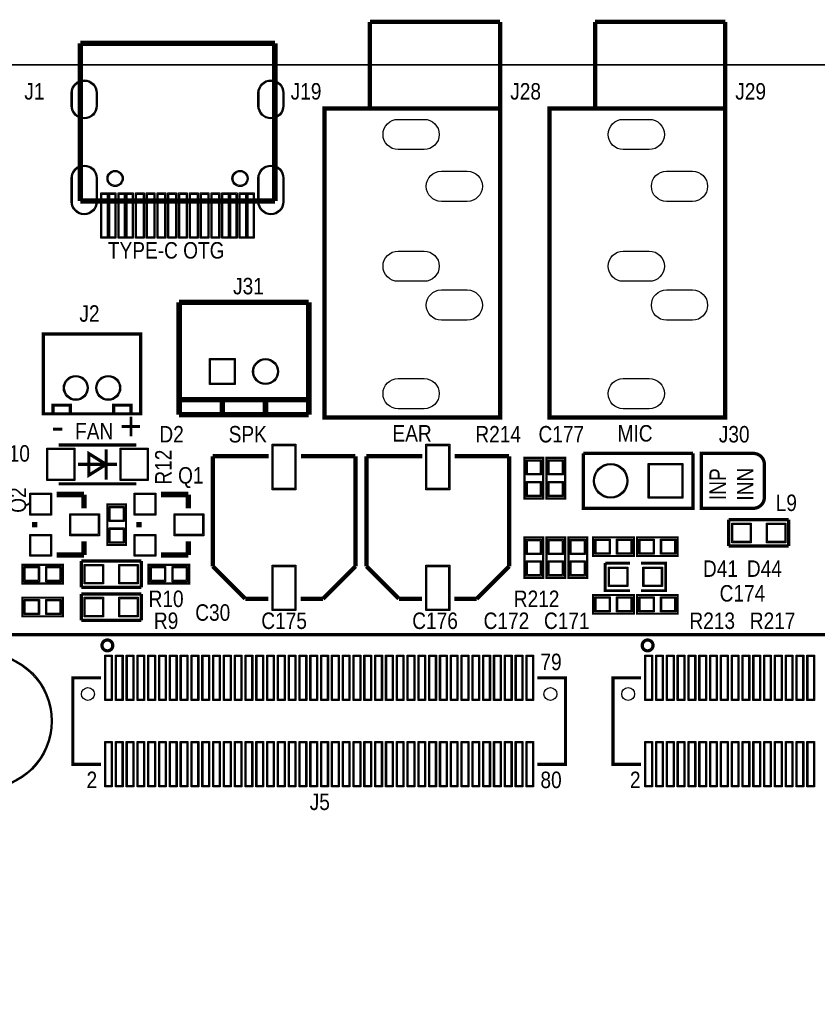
# Model space of a CAD drawing. Extents: x -17 to 137, y -14 to 84.
# Tile 3 of 12: x 20 to 57, y 39 to 84. Entities that reach past the tile are written whole.
import ezdxf
from ezdxf.enums import TextEntityAlignment as Align

# ---------------------------------------------------------------- set-up
doc = ezdxf.new("R2010")
doc.units = 0
for name, color, linetype in [('BG_DIMENSION', 132, 'CONTINUOUS'), ('BG_OUTLINE', 3, 'CONTINUOUS'), ('BG_SILKSCREEN_TOP', 40, 'CONTINUOUS'), ('PG_SILKSCREEN_TOP', 254, 'CONTINUOUS'), ('PIN_SOLDERMASK_TOP', 12, 'CONTINUOUS'), ('PIN_TOP', 92, 'CONTINUOUS'), ('RD_SILKSCREEN_TOP', 20, 'CONTINUOUS')]:
    doc.layers.add(name, color=color, linetype=linetype)

msp = doc.modelspace()

# ---------------------------------------------------------------- linework, layer by layer
at = {"layer": 'BG_DIMENSION'}
msp.add_lwpolyline([(65.999868, 81.999836), (-16.977995, 81.999836)], dxfattribs=at)
at = {"layer": 'BG_OUTLINE'}
msp.add_lwpolyline([(2.999994, 81.999836), (133.999732, 81.999836, -0.414214), (136.999726, 78.999842), (136.999726, 2.999994, -0.414214), (133.999732, 0), (2.999994, 0, -0.414214), (0, 2.999994), (0, 78.999842, -0.414214)], format="xyb", close=True, dxfattribs=at)
at = {"layer": 'BG_SILKSCREEN_TOP', "const_width": 0.1524}
msp.add_lwpolyline([(54.483, 63.5), (54.483, 61.976, -0.414214), (53.975, 61.468), (51.562, 61.468), (51.562, 64.008), (53.975, 64.008, -0.414214), (54.483, 63.5)], format="xyb", dxfattribs=at)
msp.add_lwpolyline([(75.379834, 55.618888), (17.37995, 55.618888)], dxfattribs=at)
at = {"layer": 'PG_SILKSCREEN_TOP'}
for points, const_width in [([(42.249344, 79.97571), (34.121344, 79.97571), (34.121344, 65.675688), (42.249344, 65.675688), (42.249344, 80.05191), (42.249344, 83.98891)], 0.2), ([(36.229544, 83.98891), (36.229544, 80.05191)], 0.2), ([(42.249344, 83.98891), (36.229544, 83.98891)], 0.2), ([(52.668932, 79.97571), (44.540932, 79.97571), (44.540932, 65.675688), (52.668932, 65.675688), (52.668932, 80.05191), (52.668932, 83.98891)], 0.2), ([(46.649132, 83.98891), (46.649132, 80.05191)], 0.2), ([(52.668932, 83.98891), (46.649132, 83.98891)], 0.2), ([(22.827742, 75.696572), (22.827742, 82.988861)], 0.248895), ([(22.827742, 82.988861), (31.829553, 82.988861)], 0.248895), ([(31.829553, 82.988861), (31.829553, 75.696572)], 0.248895), ([(31.829553, 75.696572), (22.827742, 75.696572)], 0.248895), ([(27.399996, 70.999858), (27.399996, 65.79997)], 0.254), ([(33.399984, 70.999858), (27.399996, 70.999858)], 0.254), ([(33.399984, 65.79997), (33.399984, 70.999858)], 0.254), ([(25.617907, 65.841016), (21.118093, 65.841016), (21.118093, 69.541009), (25.617907, 69.541009), (25.617907, 65.841016)], 0.150089), ([(27.399996, 66.499969), (33.399984, 66.499969)], 0.254), ([(29.399992, 66.499969), (29.399992, 65.79997)], 0.254), ([(31.399988, 66.499969), (31.399988, 65.79997)], 0.254), ([(21.567902, 65.841016), (21.567902, 66.240812), (22.368002, 66.240812), (22.368002, 65.841016)], 0.150089), ([(25.168098, 65.841016), (25.168098, 66.240812), (24.367998, 66.240812), (24.367998, 65.841016)], 0.150089), ([(27.399996, 65.79997), (33.399984, 65.79997)], 0.254), ([(21.822004, 64.399998), (25.421996, 64.399998)], 0.150012), ([(24.021898, 63.5), (23.222102, 64.000101), (23.222102, 62.999899), (24.021898, 63.5)], 0.150012), ([(24.021898, 64.199999), (24.021898, 62.800001)], 0.150012), ([(28.958007, 63.878993), (28.958007, 58.778902)], 0.199898), ([(31.5468, 63.878993), (28.958007, 63.878993)], 0.199898), ([(35.557993, 63.878993), (33.0454, 63.878993)], 0.199898), ([(35.557993, 58.778902), (35.557993, 63.878993)], 0.199898), ([(36.070007, 63.878993), (36.070007, 58.778902)], 0.199898), ([(38.6588, 63.878993), (36.070007, 63.878993)], 0.199898), ([(42.669993, 63.878993), (40.1574, 63.878993)], 0.199898), ([(42.669993, 58.778902), (42.669993, 63.878993)], 0.199898), ([(43.3832, 61.9252), (43.3832, 63.8048), (44.2468, 63.8048), (44.2468, 61.9252), (43.3832, 61.9252)], 0.1016), ([(44.3992, 61.9252), (44.3992, 63.8048), (45.2628, 63.8048), (45.2628, 61.9252), (44.3992, 61.9252)], 0.1016), ([(51.181, 64.008), (46.101, 64.008)], 0.150089), ([(51.181, 64.008), (51.181, 61.468), (46.101, 61.468), (46.101, 64.008)], 0.150012), ([(22.722002, 63.5), (24.521998, 63.5)], 0.150012), ([(25.421996, 62.600002), (21.822004, 62.600002)], 0.150012), ([(22.9997, 62.103), (21.7297, 62.103)], 0.254), ([(22.9997, 61.468), (22.9997, 62.103)], 0.254), ([(27.8257, 62.103), (26.5557, 62.103)], 0.254), ([(27.8257, 61.468), (27.8257, 62.103)], 0.254), ([(24.0792, 59.7662), (24.0792, 61.6458), (24.9428, 61.6458), (24.9428, 59.7662), (24.0792, 59.7662)], 0.1016), ([(20.7137, 60.833), (20.7137, 60.579)], 0.254), ([(25.5397, 60.833), (25.5397, 60.579)], 0.254), ([(52.832, 59.7154), (52.832, 60.9346)], 0.1524), ([(52.832, 60.9346), (55.6133, 60.9346)], 0.1524), ([(55.6133, 60.9346), (55.6133, 59.7154)], 0.1524), ([(22.9997, 59.944), (22.9997, 59.309)], 0.254), ([(27.8257, 59.944), (27.8257, 59.309)], 0.254), ([(44.2468, 60.1218), (44.2468, 58.2422), (43.3832, 58.2422), (43.3832, 60.1218), (44.2468, 60.1218)], 0.1016), ([(45.2628, 60.1218), (45.2628, 58.2422), (44.3992, 58.2422), (44.3992, 60.1218), (45.2628, 60.1218)], 0.1016), ([(45.4152, 58.2422), (45.4152, 60.1218), (46.2788, 60.1218), (46.2788, 58.2422), (45.4152, 58.2422)], 0.1016), ([(46.5582, 60.1218), (48.4378, 60.1218), (48.4378, 59.2582), (46.5582, 59.2582), (46.5582, 60.1218)], 0.1016), ([(50.4698, 59.2582), (48.5902, 59.2582), (48.5902, 60.1218), (50.4698, 60.1218), (50.4698, 59.2582)], 0.1016), ([(55.6133, 59.7154), (52.832, 59.7154)], 0.1524), ([(22.9997, 59.309), (21.7297, 59.309)], 0.254), ([(27.8257, 59.309), (26.5557, 59.309)], 0.254), ([(22.0218, 57.9882), (20.1422, 57.9882), (20.1422, 58.8518), (22.0218, 58.8518), (22.0218, 57.9882)], 0.1016), ([(22.8727, 59.0296), (25.654, 59.0296)], 0.1524), ([(22.8727, 57.8104), (22.8727, 59.0296)], 0.1524), ([(25.654, 59.0296), (25.654, 57.8104)], 0.1524), ([(25.9842, 58.8518), (27.8638, 58.8518), (27.8638, 57.9882), (25.9842, 57.9882), (25.9842, 58.8518)], 0.1016), ([(28.958007, 58.778902), (30.457902, 57.279007)], 0.199898), ([(34.058098, 57.279007), (35.557993, 58.778902)], 0.199898), ([(36.070007, 58.778902), (37.569902, 57.279007)], 0.199898), ([(41.170098, 57.279007), (42.669993, 58.778902)], 0.199898), ([(48.26, 57.658), (47.117, 57.658), (47.117, 58.928)], 0.127), ([(47.117, 58.928), (48.26, 58.928)], 0.127), ([(48.768, 58.928), (49.911, 58.928), (49.911, 57.658), (48.768, 57.658)], 0.127), ([(25.654, 57.8104), (22.8727, 57.8104)], 0.1524), ([(22.8727, 57.5056), (25.654, 57.5056)], 0.1524), ([(22.8727, 56.2864), (22.8727, 57.5056)], 0.1524), ([(25.654, 57.5056), (25.654, 56.2864)], 0.1524), ([(46.5582, 57.4548), (48.4378, 57.4548), (48.4378, 56.5912), (46.5582, 56.5912), (46.5582, 57.4548)], 0.1016), ([(48.5902, 57.4548), (50.4698, 57.4548), (50.4698, 56.5912), (48.5902, 56.5912), (48.5902, 57.4548)], 0.1016), ([(20.1422, 57.3278), (22.0218, 57.3278), (22.0218, 56.4642), (20.1422, 56.4642), (20.1422, 57.3278)], 0.1016), ([(30.457902, 57.279007), (31.5214, 57.279007)], 0.199898), ([(33.02, 57.279007), (34.058098, 57.279007)], 0.199898), ([(37.569902, 57.279007), (38.6334, 57.279007)], 0.199898), ([(40.132, 57.279007), (41.170098, 57.279007)], 0.199898), ([(25.654, 56.2864), (22.8727, 56.2864)], 0.1524), ([(23.77981, 49.6189), (22.479813, 49.6189), (22.479813, 53.618892), (23.77981, 53.618892)], 0.150012), ([(43.979821, 49.6189), (45.279818, 49.6189), (45.279818, 53.618892), (43.979821, 53.618892)], 0.150012), ([(48.780014, 49.6189), (47.480017, 49.6189), (47.480017, 53.618892), (48.780014, 53.618892)], 0.150012)]:
    msp.add_lwpolyline(points, dxfattribs=dict(at, const_width=const_width))
at = {"layer": 'PG_SILKSCREEN_TOP', "const_width": 0.150012}
for points in [[(24.329796, 55.118889, 0.999977), (23.829823, 55.118914, 1.000023), (24.329796, 55.118889)], [(49.33, 55.118889, 0.999977), (48.830027, 55.118914, 1.000023), (49.33, 55.118889)]]:
    msp.add_lwpolyline(points, format="xyb", dxfattribs=at)
at = {"layer": 'PIN_SOLDERMASK_TOP'}
for points in [[(22.40821, 80.09796), (22.40821, 80.698162, -1), (23.608106, 80.698162), (23.608106, 80.09796, -1)], [(31.049189, 80.09796), (31.049189, 80.698162, -1), (32.249085, 80.698162), (32.249085, 80.09796, -1)], [(38.735356, 78.075688), (37.535358, 78.075688, -1), (37.535358, 79.475686), (38.735356, 79.475686, -1)], [(49.154944, 78.075688), (47.954946, 78.075688, -1), (47.954946, 79.475686), (49.154944, 79.475686, -1)], [(22.40821, 75.657024), (22.40821, 76.757098, -1), (23.608106, 76.757098), (23.608106, 75.657024, -1)], [(31.049189, 75.657024), (31.049189, 76.757098, -1), (32.249085, 76.757098), (32.249085, 75.657024, -1)], [(40.735352, 75.675592), (39.535354, 75.675592, -1), (39.535354, 77.075589), (40.735352, 77.075589, -1)], [(51.15494, 75.675592), (49.954942, 75.675592, -1), (49.954942, 77.075589), (51.15494, 77.075589, -1)], [(38.735356, 71.975599), (37.535358, 71.975599, -1), (37.535358, 73.375596), (38.735356, 73.375596, -1)], [(49.154944, 71.975599), (47.954946, 71.975599, -1), (47.954946, 73.375596), (49.154944, 73.375596, -1)], [(40.735352, 70.175704), (39.535354, 70.175704, -1), (39.535354, 71.575701), (40.735352, 71.575701, -1)], [(51.15494, 70.175704), (49.954942, 70.175704, -1), (49.954942, 71.575701), (51.15494, 71.575701, -1)], [(38.735356, 66.075687), (37.535358, 66.075687, -1), (37.535358, 67.475684), (38.735356, 67.475684, -1)], [(49.154944, 66.075687), (47.954946, 66.075687, -1), (47.954946, 67.475684), (49.154944, 67.475684, -1)]]:
    msp.add_lwpolyline(points, format="xyb", close=True, dxfattribs=at)
for points in [[(24.178336, 76.068415), (24.178336, 73.968318), (23.778337, 73.968318), (23.778337, 76.068415)], [(24.478158, 76.068415), (24.478158, 73.968318), (24.078159, 73.968318), (24.078159, 76.068415)], [(24.978436, 76.068415), (24.978436, 73.968318), (24.578437, 73.968318), (24.578437, 76.068415)], [(25.278258, 76.068415), (25.278258, 73.968318), (24.878259, 73.968318), (24.878259, 76.068415)], [(25.778536, 76.068415), (25.778536, 73.968318), (25.378537, 73.968318), (25.378537, 76.068415)], [(26.278942, 76.068415), (26.278942, 73.968318), (25.878942, 73.968318), (25.878942, 76.068415)], [(26.779347, 76.068415), (26.779347, 73.968318), (26.379348, 73.968318), (26.379348, 76.068415)], [(27.279752, 76.068415), (27.279752, 73.968318), (26.879753, 73.968318), (26.879753, 76.068415)], [(27.777542, 76.068415), (27.777542, 73.968318), (27.377542, 73.968318), (27.377542, 76.068415)], [(28.277947, 76.068415), (28.277947, 73.968318), (27.877948, 73.968318), (27.877948, 76.068415)], [(28.778352, 76.068415), (28.778352, 73.968318), (28.378353, 73.968318), (28.378353, 76.068415)], [(29.278758, 76.068415), (29.278758, 73.968318), (28.878759, 73.968318), (28.878759, 76.068415)], [(29.779036, 76.068415), (29.779036, 73.968318), (29.379037, 73.968318), (29.379037, 76.068415)], [(30.078858, 76.068415), (30.078858, 73.968318), (29.678859, 73.968318), (29.678859, 76.068415)], [(30.579136, 76.068415), (30.579136, 73.968318), (30.179137, 73.968318), (30.179137, 76.068415)], [(30.878958, 76.068415), (30.878958, 73.968318), (30.478959, 73.968318), (30.478959, 76.068415)], [(28.799993, 67.199967), (28.799993, 68.399965), (29.999991, 68.399965), (29.999991, 67.199967)], [(32.80791, 64.429386), (32.80791, 62.328806), (31.70809, 62.328806), (31.70809, 64.429386)], [(39.91991, 64.429386), (39.91991, 62.328806), (38.82009, 62.328806), (38.82009, 64.429386)], [(21.272017, 62.749938), (21.272017, 64.250062), (22.571989, 64.250062), (22.571989, 62.749938)], [(24.672011, 62.749938), (24.672011, 64.250062), (25.971983, 64.250062), (25.971983, 62.749938)], [(44.165495, 63.014377), (43.464505, 63.014377), (43.464505, 63.715367), (44.165495, 63.715367)], [(45.181495, 63.014377), (44.480505, 63.014377), (44.480505, 63.715367), (45.181495, 63.715367)], [(50.711862, 63.538862), (50.711862, 61.937138), (49.110138, 61.937138), (49.110138, 63.538862)], [(44.165495, 62.014633), (43.464505, 62.014633), (43.464505, 62.715623), (44.165495, 62.715623)], [(45.181495, 62.014633), (44.480505, 62.014633), (44.480505, 62.715623), (45.181495, 62.715623)], [(20.485862, 62.165738), (21.500338, 62.165738), (21.500338, 61.151262), (20.485862, 61.151262)], [(25.311862, 62.165738), (26.326338, 62.165738), (26.326338, 61.151262), (25.311862, 61.151262)], [(24.861495, 60.855377), (24.160505, 60.855377), (24.160505, 61.556367), (24.861495, 61.556367)], [(22.340062, 61.213238), (23.710138, 61.213238), (23.710138, 60.198762), (22.340062, 60.198762)], [(27.166062, 61.213238), (28.536138, 61.213238), (28.536138, 60.198762), (27.166062, 60.198762)], [(53.878861, 60.774961), (53.878861, 59.875039), (52.978939, 59.875039), (52.978939, 60.774961)], [(55.479061, 60.774961), (55.479061, 59.875039), (54.579139, 59.875039), (54.579139, 60.774961)], [(20.485862, 60.260738), (21.500338, 60.260738), (21.500338, 59.246262), (20.485862, 59.246262)], [(24.861495, 59.855633), (24.160505, 59.855633), (24.160505, 60.556623), (24.861495, 60.556623)], [(25.311862, 60.260738), (26.326338, 60.260738), (26.326338, 59.246262), (25.311862, 59.246262)], [(43.464505, 60.032367), (44.165495, 60.032367), (44.165495, 59.331377), (43.464505, 59.331377)], [(44.480505, 60.032367), (45.181495, 60.032367), (45.181495, 59.331377), (44.480505, 59.331377)], [(46.197495, 59.331377), (45.496505, 59.331377), (45.496505, 60.032367), (46.197495, 60.032367)], [(46.647633, 59.339505), (46.647633, 60.040495), (47.348623, 60.040495), (47.348623, 59.339505)], [(47.647377, 59.339505), (47.647377, 60.040495), (48.348367, 60.040495), (48.348367, 59.339505)], [(49.380623, 60.040495), (49.380623, 59.339505), (48.679633, 59.339505), (48.679633, 60.040495)], [(50.380367, 60.040495), (50.380367, 59.339505), (49.679377, 59.339505), (49.679377, 60.040495)], [(23.006939, 57.970039), (23.006939, 58.869961), (23.906861, 58.869961), (23.906861, 57.970039)], [(24.607139, 57.970039), (24.607139, 58.869961), (25.507061, 58.869961), (25.507061, 57.970039)], [(32.80791, 58.829194), (32.80791, 56.728614), (31.70809, 56.728614), (31.70809, 58.829194)], [(39.91991, 58.829194), (39.91991, 56.728614), (38.82009, 56.728614), (38.82009, 58.829194)], [(43.464505, 59.032623), (44.165495, 59.032623), (44.165495, 58.331633), (43.464505, 58.331633)], [(44.480505, 59.032623), (45.181495, 59.032623), (45.181495, 58.331633), (44.480505, 58.331633)], [(46.197495, 58.331633), (45.496505, 58.331633), (45.496505, 59.032623), (46.197495, 59.032623)], [(20.932623, 58.770495), (20.932623, 58.069505), (20.231633, 58.069505), (20.231633, 58.770495)], [(21.932367, 58.770495), (21.932367, 58.069505), (21.231377, 58.069505), (21.231377, 58.770495)], [(26.073633, 58.069505), (26.073633, 58.770495), (26.774623, 58.770495), (26.774623, 58.069505)], [(27.073377, 58.069505), (27.073377, 58.770495), (27.774367, 58.770495), (27.774367, 58.069505)], [(47.263939, 57.843039), (47.263939, 58.742961), (48.163861, 58.742961), (48.163861, 57.843039)], [(48.864139, 57.843039), (48.864139, 58.742961), (49.764061, 58.742961), (49.764061, 57.843039)], [(20.231633, 56.545505), (20.231633, 57.246495), (20.932623, 57.246495), (20.932623, 56.545505)], [(21.231377, 56.545505), (21.231377, 57.246495), (21.932367, 57.246495), (21.932367, 56.545505)], [(23.006939, 56.446039), (23.006939, 57.345961), (23.906861, 57.345961), (23.906861, 56.446039)], [(24.607139, 56.446039), (24.607139, 57.345961), (25.507061, 57.345961), (25.507061, 56.446039)], [(46.647633, 56.672505), (46.647633, 57.373495), (47.348623, 57.373495), (47.348623, 56.672505)], [(47.647377, 56.672505), (47.647377, 57.373495), (48.348367, 57.373495), (48.348367, 56.672505)], [(48.679633, 56.672505), (48.679633, 57.373495), (49.380623, 57.373495), (49.380623, 56.672505)], [(49.679377, 56.672505), (49.679377, 57.373495), (50.380367, 57.373495), (50.380367, 56.672505)], [(24.304828, 54.66889), (24.304828, 52.568894), (23.954816, 52.568894), (23.954816, 54.66889)], [(24.804827, 54.66889), (24.804827, 52.568894), (24.454815, 52.568894), (24.454815, 54.66889)], [(25.304826, 54.66889), (25.304826, 52.568894), (24.954814, 52.568894), (24.954814, 54.66889)], [(25.804825, 54.66889), (25.804825, 52.568894), (25.454813, 52.568894), (25.454813, 54.66889)], [(26.304824, 54.66889), (26.304824, 52.568894), (25.954812, 52.568894), (25.954812, 54.66889)], [(26.804823, 54.66889), (26.804823, 52.568894), (26.454811, 52.568894), (26.454811, 54.66889)], [(27.304822, 54.66889), (27.304822, 52.568894), (26.95481, 52.568894), (26.95481, 54.66889)], [(27.804821, 54.66889), (27.804821, 52.568894), (27.454809, 52.568894), (27.454809, 54.66889)], [(28.30482, 54.66889), (28.30482, 52.568894), (27.954808, 52.568894), (27.954808, 54.66889)], [(28.804819, 54.66889), (28.804819, 52.568894), (28.454807, 52.568894), (28.454807, 54.66889)], [(29.304818, 54.66889), (29.304818, 52.568894), (28.954806, 52.568894), (28.954806, 54.66889)], [(29.804817, 54.66889), (29.804817, 52.568894), (29.454805, 52.568894), (29.454805, 54.66889)], [(30.304816, 54.66889), (30.304816, 52.568894), (29.954804, 52.568894), (29.954804, 54.66889)], [(30.804815, 54.66889), (30.804815, 52.568894), (30.454803, 52.568894), (30.454803, 54.66889)], [(31.304814, 54.66889), (31.304814, 52.568894), (30.954802, 52.568894), (30.954802, 54.66889)], [(31.804813, 54.66889), (31.804813, 52.568894), (31.454801, 52.568894), (31.454801, 54.66889)], [(32.304812, 54.66889), (32.304812, 52.568894), (31.9548, 52.568894), (31.9548, 54.66889)], [(32.804811, 54.66889), (32.804811, 52.568894), (32.454799, 52.568894), (32.454799, 54.66889)], [(33.30481, 54.66889), (33.30481, 52.568894), (32.954798, 52.568894), (32.954798, 54.66889)], [(33.804809, 54.66889), (33.804809, 52.568894), (33.454797, 52.568894), (33.454797, 54.66889)], [(34.304834, 54.66889), (34.304834, 52.568894), (33.954822, 52.568894), (33.954822, 54.66889)], [(34.804833, 54.66889), (34.804833, 52.568894), (34.454821, 52.568894), (34.454821, 54.66889)], [(35.304832, 54.66889), (35.304832, 52.568894), (34.95482, 52.568894), (34.95482, 54.66889)], [(35.804831, 54.66889), (35.804831, 52.568894), (35.454819, 52.568894), (35.454819, 54.66889)], [(36.30483, 54.66889), (36.30483, 52.568894), (35.954818, 52.568894), (35.954818, 54.66889)], [(36.804829, 54.66889), (36.804829, 52.568894), (36.454817, 52.568894), (36.454817, 54.66889)], [(37.304828, 54.66889), (37.304828, 52.568894), (36.954816, 52.568894), (36.954816, 54.66889)], [(37.804827, 54.66889), (37.804827, 52.568894), (37.454815, 52.568894), (37.454815, 54.66889)], [(38.304826, 54.66889), (38.304826, 52.568894), (37.954814, 52.568894), (37.954814, 54.66889)], [(38.804825, 54.66889), (38.804825, 52.568894), (38.454813, 52.568894), (38.454813, 54.66889)], [(39.304824, 54.66889), (39.304824, 52.568894), (38.954812, 52.568894), (38.954812, 54.66889)], [(39.804823, 54.66889), (39.804823, 52.568894), (39.454811, 52.568894), (39.454811, 54.66889)], [(40.304822, 54.66889), (40.304822, 52.568894), (39.95481, 52.568894), (39.95481, 54.66889)], [(40.804821, 54.66889), (40.804821, 52.568894), (40.454809, 52.568894), (40.454809, 54.66889)], [(41.30482, 54.66889), (41.30482, 52.568894), (40.954808, 52.568894), (40.954808, 54.66889)], [(41.804819, 54.66889), (41.804819, 52.568894), (41.454807, 52.568894), (41.454807, 54.66889)], [(42.304818, 54.66889), (42.304818, 52.568894), (41.954806, 52.568894), (41.954806, 54.66889)], [(42.804817, 54.66889), (42.804817, 52.568894), (42.454805, 52.568894), (42.454805, 54.66889)], [(43.304816, 54.66889), (43.304816, 52.568894), (42.954804, 52.568894), (42.954804, 54.66889)], [(43.804815, 54.66889), (43.804815, 52.568894), (43.454803, 52.568894), (43.454803, 54.66889)], [(49.305032, 54.66889), (49.305032, 52.568894), (48.95502, 52.568894), (48.95502, 54.66889)], [(49.805031, 54.66889), (49.805031, 52.568894), (49.455019, 52.568894), (49.455019, 54.66889)], [(50.30503, 54.66889), (50.30503, 52.568894), (49.955018, 52.568894), (49.955018, 54.66889)], [(50.805029, 54.66889), (50.805029, 52.568894), (50.455017, 52.568894), (50.455017, 54.66889)], [(51.305028, 54.66889), (51.305028, 52.568894), (50.955016, 52.568894), (50.955016, 54.66889)], [(51.805027, 54.66889), (51.805027, 52.568894), (51.455015, 52.568894), (51.455015, 54.66889)], [(52.305026, 54.66889), (52.305026, 52.568894), (51.955014, 52.568894), (51.955014, 54.66889)], [(52.805025, 54.66889), (52.805025, 52.568894), (52.455013, 52.568894), (52.455013, 54.66889)], [(53.305024, 54.66889), (53.305024, 52.568894), (52.955012, 52.568894), (52.955012, 54.66889)], [(53.805023, 54.66889), (53.805023, 52.568894), (53.455011, 52.568894), (53.455011, 54.66889)], [(54.305022, 54.66889), (54.305022, 52.568894), (53.95501, 52.568894), (53.95501, 54.66889)], [(54.805021, 54.66889), (54.805021, 52.568894), (54.455009, 52.568894), (54.455009, 54.66889)], [(55.30502, 54.66889), (55.30502, 52.568894), (54.955008, 52.568894), (54.955008, 54.66889)], [(55.805019, 54.66889), (55.805019, 52.568894), (55.455007, 52.568894), (55.455007, 54.66889)], [(56.305018, 54.66889), (56.305018, 52.568894), (55.955006, 52.568894), (55.955006, 54.66889)], [(56.805017, 54.66889), (56.805017, 52.568894), (56.455005, 52.568894), (56.455005, 54.66889)], [(24.304828, 50.668898), (24.304828, 48.568902), (23.954816, 48.568902), (23.954816, 50.668898)], [(24.804827, 50.668898), (24.804827, 48.568902), (24.454815, 48.568902), (24.454815, 50.668898)], [(25.304826, 50.668898), (25.304826, 48.568902), (24.954814, 48.568902), (24.954814, 50.668898)], [(25.804825, 50.668898), (25.804825, 48.568902), (25.454813, 48.568902), (25.454813, 50.668898)], [(26.304824, 50.668898), (26.304824, 48.568902), (25.954812, 48.568902), (25.954812, 50.668898)], [(26.804823, 50.668898), (26.804823, 48.568902), (26.454811, 48.568902), (26.454811, 50.668898)], [(27.304822, 50.668898), (27.304822, 48.568902), (26.95481, 48.568902), (26.95481, 50.668898)], [(27.804821, 50.668898), (27.804821, 48.568902), (27.454809, 48.568902), (27.454809, 50.668898)], [(28.30482, 50.668898), (28.30482, 48.568902), (27.954808, 48.568902), (27.954808, 50.668898)], [(28.804819, 50.668898), (28.804819, 48.568902), (28.454807, 48.568902), (28.454807, 50.668898)], [(29.304818, 50.668898), (29.304818, 48.568902), (28.954806, 48.568902), (28.954806, 50.668898)], [(29.804817, 50.668898), (29.804817, 48.568902), (29.454805, 48.568902), (29.454805, 50.668898)], [(30.304816, 50.668898), (30.304816, 48.568902), (29.954804, 48.568902), (29.954804, 50.668898)], [(30.804815, 50.668898), (30.804815, 48.568902), (30.454803, 48.568902), (30.454803, 50.668898)], [(31.304814, 50.668898), (31.304814, 48.568902), (30.954802, 48.568902), (30.954802, 50.668898)], [(31.804813, 50.668898), (31.804813, 48.568902), (31.454801, 48.568902), (31.454801, 50.668898)], [(32.304812, 50.668898), (32.304812, 48.568902), (31.9548, 48.568902), (31.9548, 50.668898)], [(32.804811, 50.668898), (32.804811, 48.568902), (32.454799, 48.568902), (32.454799, 50.668898)], [(33.30481, 50.668898), (33.30481, 48.568902), (32.954798, 48.568902), (32.954798, 50.668898)], [(33.804809, 50.668898), (33.804809, 48.568902), (33.454797, 48.568902), (33.454797, 50.668898)], [(34.304834, 50.668898), (34.304834, 48.568902), (33.954822, 48.568902), (33.954822, 50.668898)], [(34.804833, 50.668898), (34.804833, 48.568902), (34.454821, 48.568902), (34.454821, 50.668898)], [(35.304832, 50.668898), (35.304832, 48.568902), (34.95482, 48.568902), (34.95482, 50.668898)], [(35.804831, 50.668898), (35.804831, 48.568902), (35.454819, 48.568902), (35.454819, 50.668898)], [(36.30483, 50.668898), (36.30483, 48.568902), (35.954818, 48.568902), (35.954818, 50.668898)], [(36.804829, 50.668898), (36.804829, 48.568902), (36.454817, 48.568902), (36.454817, 50.668898)], [(37.304828, 50.668898), (37.304828, 48.568902), (36.954816, 48.568902), (36.954816, 50.668898)], [(37.804827, 50.668898), (37.804827, 48.568902), (37.454815, 48.568902), (37.454815, 50.668898)], [(38.304826, 50.668898), (38.304826, 48.568902), (37.954814, 48.568902), (37.954814, 50.668898)], [(38.804825, 50.668898), (38.804825, 48.568902), (38.454813, 48.568902), (38.454813, 50.668898)], [(39.304824, 50.668898), (39.304824, 48.568902), (38.954812, 48.568902), (38.954812, 50.668898)], [(39.804823, 50.668898), (39.804823, 48.568902), (39.454811, 48.568902), (39.454811, 50.668898)], [(40.304822, 50.668898), (40.304822, 48.568902), (39.95481, 48.568902), (39.95481, 50.668898)], [(40.804821, 50.668898), (40.804821, 48.568902), (40.454809, 48.568902), (40.454809, 50.668898)], [(41.30482, 50.668898), (41.30482, 48.568902), (40.954808, 48.568902), (40.954808, 50.668898)], [(41.804819, 50.668898), (41.804819, 48.568902), (41.454807, 48.568902), (41.454807, 50.668898)], [(42.304818, 50.668898), (42.304818, 48.568902), (41.954806, 48.568902), (41.954806, 50.668898)], [(42.804817, 50.668898), (42.804817, 48.568902), (42.454805, 48.568902), (42.454805, 50.668898)], [(43.304816, 50.668898), (43.304816, 48.568902), (42.954804, 48.568902), (42.954804, 50.668898)], [(43.804815, 50.668898), (43.804815, 48.568902), (43.454803, 48.568902), (43.454803, 50.668898)], [(49.305032, 50.668898), (49.305032, 48.568902), (48.95502, 48.568902), (48.95502, 50.668898)], [(49.805031, 50.668898), (49.805031, 48.568902), (49.455019, 48.568902), (49.455019, 50.668898)], [(50.30503, 50.668898), (50.30503, 48.568902), (49.955018, 48.568902), (49.955018, 50.668898)], [(50.805029, 50.668898), (50.805029, 48.568902), (50.455017, 48.568902), (50.455017, 50.668898)], [(51.305028, 50.668898), (51.305028, 48.568902), (50.955016, 48.568902), (50.955016, 50.668898)], [(51.805027, 50.668898), (51.805027, 48.568902), (51.455015, 48.568902), (51.455015, 50.668898)], [(52.305026, 50.668898), (52.305026, 48.568902), (51.955014, 48.568902), (51.955014, 50.668898)], [(52.805025, 50.668898), (52.805025, 48.568902), (52.455013, 48.568902), (52.455013, 50.668898)], [(53.305024, 50.668898), (53.305024, 48.568902), (52.955012, 48.568902), (52.955012, 50.668898)], [(53.805023, 50.668898), (53.805023, 48.568902), (53.455011, 48.568902), (53.455011, 50.668898)], [(54.305022, 50.668898), (54.305022, 48.568902), (53.95501, 48.568902), (53.95501, 50.668898)], [(54.805021, 50.668898), (54.805021, 48.568902), (54.455009, 48.568902), (54.455009, 50.668898)], [(55.30502, 50.668898), (55.30502, 48.568902), (54.955008, 48.568902), (54.955008, 50.668898)], [(55.805019, 50.668898), (55.805019, 48.568902), (55.455007, 48.568902), (55.455007, 50.668898)], [(56.305018, 50.668898), (56.305018, 48.568902), (55.955006, 48.568902), (55.955006, 50.668898)], [(56.805017, 50.668898), (56.805017, 48.568902), (56.455005, 48.568902), (56.455005, 50.668898)]]:
    msp.add_lwpolyline(points, close=True, dxfattribs=at)
for centre, radius in [((24.438153, 76.737972), 0.375031), ((30.219142, 76.737972), 0.375031), ((31.399988, 67.799966), 0.599999), ((22.617913, 67.040912), 0.575005), ((24.118087, 67.040912), 0.575005), ((47.371, 62.738), 0.800862), ((18.379948, 51.618896), 3.149994), ((23.179811, 52.868906), 0.299999), ((44.579819, 52.868906), 0.299999), ((48.180015, 52.868906), 0.299999)]:
    msp.add_circle(centre, radius, dxfattribs=at)
at = {"layer": 'PIN_TOP'}
for points in [[(22.458121, 80.098087), (22.458121, 80.698035, -1), (23.558195, 80.698035), (23.558195, 80.098087, -1)], [(31.0991, 80.098087), (31.0991, 80.698035, -1), (32.199174, 80.698035), (32.199174, 80.098087, -1)], [(38.735356, 78.075688), (37.535358, 78.075688, -1), (37.535358, 79.475686), (38.735356, 79.475686, -1)], [(49.154944, 78.075688), (47.954946, 78.075688, -1), (47.954946, 79.475686), (49.154944, 79.475686, -1)], [(22.458121, 75.657151), (22.458121, 76.756971, -1), (23.558195, 76.756971), (23.558195, 75.657151, -1)], [(31.0991, 75.657151), (31.0991, 76.756971, -1), (32.199174, 76.756971), (32.199174, 75.657151, -1)], [(40.735352, 75.675592), (39.535354, 75.675592, -1), (39.535354, 77.075589), (40.735352, 77.075589, -1)], [(51.15494, 75.675592), (49.954942, 75.675592, -1), (49.954942, 77.075589), (51.15494, 77.075589, -1)], [(38.735356, 71.975599), (37.535358, 71.975599, -1), (37.535358, 73.375596), (38.735356, 73.375596, -1)], [(49.154944, 71.975599), (47.954946, 71.975599, -1), (47.954946, 73.375596), (49.154944, 73.375596, -1)], [(40.735352, 70.175704), (39.535354, 70.175704, -1), (39.535354, 71.575701), (40.735352, 71.575701, -1)], [(51.15494, 70.175704), (49.954942, 70.175704, -1), (49.954942, 71.575701), (51.15494, 71.575701, -1)], [(38.735356, 66.075687), (37.535358, 66.075687, -1), (37.535358, 67.475684), (38.735356, 67.475684, -1)], [(49.154944, 66.075687), (47.954946, 66.075687, -1), (47.954946, 67.475684), (49.154944, 67.475684, -1)]]:
    msp.add_lwpolyline(points, format="xyb", close=True, dxfattribs=at)
for points in [[(24.128336, 76.018365), (24.128336, 74.018369), (23.828337, 74.018369), (23.828337, 76.018365)], [(24.428158, 76.018365), (24.428158, 74.018369), (24.128158, 74.018369), (24.128158, 76.018365)], [(24.928436, 76.018365), (24.928436, 74.018369), (24.628437, 74.018369), (24.628437, 76.018365)], [(25.228258, 76.018365), (25.228258, 74.018369), (24.928258, 74.018369), (24.928258, 76.018365)], [(25.728536, 76.018365), (25.728536, 74.018369), (25.428537, 74.018369), (25.428537, 76.018365)], [(26.228942, 76.018365), (26.228942, 74.018369), (25.928942, 74.018369), (25.928942, 76.018365)], [(26.729347, 76.018365), (26.729347, 74.018369), (26.429348, 74.018369), (26.429348, 76.018365)], [(27.229752, 76.018365), (27.229752, 74.018369), (26.929753, 74.018369), (26.929753, 76.018365)], [(27.727542, 76.018365), (27.727542, 74.018369), (27.427542, 74.018369), (27.427542, 76.018365)], [(28.227947, 76.018365), (28.227947, 74.018369), (27.927948, 74.018369), (27.927948, 76.018365)], [(28.728352, 76.018365), (28.728352, 74.018369), (28.428353, 74.018369), (28.428353, 76.018365)], [(29.228758, 76.018365), (29.228758, 74.018369), (28.928759, 74.018369), (28.928759, 76.018365)], [(29.729036, 76.018365), (29.729036, 74.018369), (29.429037, 74.018369), (29.429037, 76.018365)], [(30.028858, 76.018365), (30.028858, 74.018369), (29.728858, 74.018369), (29.728858, 76.018365)], [(30.529136, 76.018365), (30.529136, 74.018369), (30.229137, 74.018369), (30.229137, 76.018365)], [(30.828958, 76.018365), (30.828958, 74.018369), (30.528958, 74.018369), (30.528958, 76.018365)], [(28.84998, 67.249954), (28.84998, 68.349952), (29.949978, 68.349952), (29.949978, 67.249954)], [(32.75838, 64.378586), (32.75838, 62.379606), (31.75762, 62.379606), (31.75762, 64.378586)], [(39.87038, 64.378586), (39.87038, 62.379606), (38.86962, 62.379606), (38.86962, 64.378586)], [(21.322055, 62.799976), (21.322055, 64.200024), (22.521951, 64.200024), (22.521951, 62.799976)], [(24.722049, 62.799976), (24.722049, 64.200024), (25.921945, 64.200024), (25.921945, 62.799976)], [(44.114695, 63.065177), (43.515305, 63.065177), (43.515305, 63.664567), (44.114695, 63.664567)], [(45.130695, 63.065177), (44.531305, 63.065177), (44.531305, 63.664567), (45.130695, 63.664567)], [(50.661062, 63.488062), (50.661062, 61.987938), (49.160938, 61.987938), (49.160938, 63.488062)], [(44.114695, 62.065433), (43.515305, 62.065433), (43.515305, 62.664823), (44.114695, 62.664823)], [(45.130695, 62.065433), (44.531305, 62.065433), (44.531305, 62.664823), (45.130695, 62.664823)], [(20.5359, 62.1157), (21.4503, 62.1157), (21.4503, 61.2013), (20.5359, 61.2013)], [(25.3619, 62.1157), (26.2763, 62.1157), (26.2763, 61.2013), (25.3619, 61.2013)], [(22.3901, 61.1632), (23.6601, 61.1632), (23.6601, 60.2488), (22.3901, 60.2488)], [(24.810695, 60.906177), (24.211305, 60.906177), (24.211305, 61.505567), (24.810695, 61.505567)], [(27.2161, 61.1632), (28.4861, 61.1632), (28.4861, 60.2488), (27.2161, 60.2488)], [(53.82895, 60.72505), (53.82895, 59.92495), (53.02885, 59.92495), (53.02885, 60.72505)], [(55.42915, 60.72505), (55.42915, 59.92495), (54.62905, 59.92495), (54.62905, 60.72505)], [(20.5359, 60.2107), (21.4503, 60.2107), (21.4503, 59.2963), (20.5359, 59.2963)], [(24.810695, 59.906433), (24.211305, 59.906433), (24.211305, 60.505823), (24.810695, 60.505823)], [(25.3619, 60.2107), (26.2763, 60.2107), (26.2763, 59.2963), (25.3619, 59.2963)], [(43.515305, 59.981567), (44.114695, 59.981567), (44.114695, 59.382177), (43.515305, 59.382177)], [(44.531305, 59.981567), (45.130695, 59.981567), (45.130695, 59.382177), (44.531305, 59.382177)], [(46.146695, 59.382177), (45.547305, 59.382177), (45.547305, 59.981567), (46.146695, 59.981567)], [(46.698433, 59.390305), (46.698433, 59.989695), (47.297823, 59.989695), (47.297823, 59.390305)], [(47.698177, 59.390305), (47.698177, 59.989695), (48.297567, 59.989695), (48.297567, 59.390305)], [(49.329823, 59.989695), (49.329823, 59.390305), (48.730433, 59.390305), (48.730433, 59.989695)], [(50.329567, 59.989695), (50.329567, 59.390305), (49.730177, 59.390305), (49.730177, 59.989695)], [(23.05685, 58.01995), (23.05685, 58.82005), (23.85695, 58.82005), (23.85695, 58.01995)], [(24.65705, 58.01995), (24.65705, 58.82005), (25.45715, 58.82005), (25.45715, 58.01995)], [(43.515305, 58.981823), (44.114695, 58.981823), (44.114695, 58.382433), (43.515305, 58.382433)], [(44.531305, 58.981823), (45.130695, 58.981823), (45.130695, 58.382433), (44.531305, 58.382433)], [(46.146695, 58.382433), (45.547305, 58.382433), (45.547305, 58.981823), (46.146695, 58.981823)], [(20.881823, 58.719695), (20.881823, 58.120305), (20.282433, 58.120305), (20.282433, 58.719695)], [(21.881567, 58.719695), (21.881567, 58.120305), (21.282177, 58.120305), (21.282177, 58.719695)], [(26.124433, 58.120305), (26.124433, 58.719695), (26.723823, 58.719695), (26.723823, 58.120305)], [(27.124177, 58.120305), (27.124177, 58.719695), (27.723567, 58.719695), (27.723567, 58.120305)], [(32.75838, 58.778394), (32.75838, 56.779414), (31.75762, 56.779414), (31.75762, 58.778394)], [(39.87038, 58.778394), (39.87038, 56.779414), (38.86962, 56.779414), (38.86962, 58.778394)], [(47.31385, 57.89295), (47.31385, 58.69305), (48.11395, 58.69305), (48.11395, 57.89295)], [(48.91405, 57.89295), (48.91405, 58.69305), (49.71415, 58.69305), (49.71415, 57.89295)], [(20.282433, 56.596305), (20.282433, 57.195695), (20.881823, 57.195695), (20.881823, 56.596305)], [(21.282177, 56.596305), (21.282177, 57.195695), (21.881567, 57.195695), (21.881567, 56.596305)], [(23.05685, 56.49595), (23.05685, 57.29605), (23.85695, 57.29605), (23.85695, 56.49595)], [(24.65705, 56.49595), (24.65705, 57.29605), (25.45715, 57.29605), (25.45715, 56.49595)], [(46.698433, 56.723305), (46.698433, 57.322695), (47.297823, 57.322695), (47.297823, 56.723305)], [(47.698177, 56.723305), (47.698177, 57.322695), (48.297567, 57.322695), (48.297567, 56.723305)], [(48.730433, 56.723305), (48.730433, 57.322695), (49.329823, 57.322695), (49.329823, 56.723305)], [(49.730177, 56.723305), (49.730177, 57.322695), (50.329567, 57.322695), (50.329567, 56.723305)], [(24.254828, 54.61889), (24.254828, 52.618894), (24.004816, 52.618894), (24.004816, 54.61889)], [(24.754827, 54.61889), (24.754827, 52.618894), (24.504815, 52.618894), (24.504815, 54.61889)], [(25.254826, 54.61889), (25.254826, 52.618894), (25.004814, 52.618894), (25.004814, 54.61889)], [(25.754825, 54.61889), (25.754825, 52.618894), (25.504813, 52.618894), (25.504813, 54.61889)], [(26.254824, 54.61889), (26.254824, 52.618894), (26.004812, 52.618894), (26.004812, 54.61889)], [(26.754823, 54.61889), (26.754823, 52.618894), (26.504811, 52.618894), (26.504811, 54.61889)], [(27.254822, 54.61889), (27.254822, 52.618894), (27.00481, 52.618894), (27.00481, 54.61889)], [(27.754821, 54.61889), (27.754821, 52.618894), (27.504809, 52.618894), (27.504809, 54.61889)], [(28.25482, 54.61889), (28.25482, 52.618894), (28.004808, 52.618894), (28.004808, 54.61889)], [(28.754819, 54.61889), (28.754819, 52.618894), (28.504807, 52.618894), (28.504807, 54.61889)], [(29.254818, 54.61889), (29.254818, 52.618894), (29.004806, 52.618894), (29.004806, 54.61889)], [(29.754817, 54.61889), (29.754817, 52.618894), (29.504805, 52.618894), (29.504805, 54.61889)], [(30.254816, 54.61889), (30.254816, 52.618894), (30.004804, 52.618894), (30.004804, 54.61889)], [(30.754815, 54.61889), (30.754815, 52.618894), (30.504803, 52.618894), (30.504803, 54.61889)], [(31.254814, 54.61889), (31.254814, 52.618894), (31.004802, 52.618894), (31.004802, 54.61889)], [(31.754813, 54.61889), (31.754813, 52.618894), (31.504801, 52.618894), (31.504801, 54.61889)], [(32.254812, 54.61889), (32.254812, 52.618894), (32.0048, 52.618894), (32.0048, 54.61889)], [(32.754811, 54.61889), (32.754811, 52.618894), (32.504799, 52.618894), (32.504799, 54.61889)], [(33.25481, 54.61889), (33.25481, 52.618894), (33.004798, 52.618894), (33.004798, 54.61889)], [(33.754809, 54.61889), (33.754809, 52.618894), (33.504797, 52.618894), (33.504797, 54.61889)], [(34.254834, 54.61889), (34.254834, 52.618894), (34.004821, 52.618894), (34.004821, 54.61889)], [(34.754833, 54.61889), (34.754833, 52.618894), (34.504821, 52.618894), (34.504821, 54.61889)], [(35.254832, 54.61889), (35.254832, 52.618894), (35.004819, 52.618894), (35.004819, 54.61889)], [(35.754831, 54.61889), (35.754831, 52.618894), (35.504818, 52.618894), (35.504818, 54.61889)], [(36.25483, 54.61889), (36.25483, 52.618894), (36.004818, 52.618894), (36.004818, 54.61889)], [(36.754829, 54.61889), (36.754829, 52.618894), (36.504816, 52.618894), (36.504816, 54.61889)], [(37.254828, 54.61889), (37.254828, 52.618894), (37.004815, 52.618894), (37.004815, 54.61889)], [(37.754827, 54.61889), (37.754827, 52.618894), (37.504815, 52.618894), (37.504815, 54.61889)], [(38.254826, 54.61889), (38.254826, 52.618894), (38.004813, 52.618894), (38.004813, 54.61889)], [(38.754825, 54.61889), (38.754825, 52.618894), (38.504813, 52.618894), (38.504813, 54.61889)], [(39.254824, 54.61889), (39.254824, 52.618894), (39.004811, 52.618894), (39.004811, 54.61889)], [(39.754823, 54.61889), (39.754823, 52.618894), (39.50481, 52.618894), (39.50481, 54.61889)], [(40.254822, 54.61889), (40.254822, 52.618894), (40.00481, 52.618894), (40.00481, 54.61889)], [(40.754821, 54.61889), (40.754821, 52.618894), (40.504808, 52.618894), (40.504808, 54.61889)], [(41.25482, 54.61889), (41.25482, 52.618894), (41.004807, 52.618894), (41.004807, 54.61889)], [(41.754819, 54.61889), (41.754819, 52.618894), (41.504806, 52.618894), (41.504806, 54.61889)], [(42.254818, 54.61889), (42.254818, 52.618894), (42.004806, 52.618894), (42.004806, 54.61889)], [(42.754817, 54.61889), (42.754817, 52.618894), (42.504804, 52.618894), (42.504804, 54.61889)], [(43.254816, 54.61889), (43.254816, 52.618894), (43.004803, 52.618894), (43.004803, 54.61889)], [(43.754815, 54.61889), (43.754815, 52.618894), (43.504802, 52.618894), (43.504802, 54.61889)], [(49.255032, 54.61889), (49.255032, 52.618894), (49.00502, 52.618894), (49.00502, 54.61889)], [(49.755031, 54.61889), (49.755031, 52.618894), (49.505019, 52.618894), (49.505019, 54.61889)], [(50.25503, 54.61889), (50.25503, 52.618894), (50.005018, 52.618894), (50.005018, 54.61889)], [(50.755029, 54.61889), (50.755029, 52.618894), (50.505017, 52.618894), (50.505017, 54.61889)], [(51.255028, 54.61889), (51.255028, 52.618894), (51.005016, 52.618894), (51.005016, 54.61889)], [(51.755027, 54.61889), (51.755027, 52.618894), (51.505015, 52.618894), (51.505015, 54.61889)], [(52.255026, 54.61889), (52.255026, 52.618894), (52.005014, 52.618894), (52.005014, 54.61889)], [(52.755025, 54.61889), (52.755025, 52.618894), (52.505013, 52.618894), (52.505013, 54.61889)], [(53.255024, 54.61889), (53.255024, 52.618894), (53.005012, 52.618894), (53.005012, 54.61889)], [(53.755023, 54.61889), (53.755023, 52.618894), (53.505011, 52.618894), (53.505011, 54.61889)], [(54.255022, 54.61889), (54.255022, 52.618894), (54.00501, 52.618894), (54.00501, 54.61889)], [(54.755021, 54.61889), (54.755021, 52.618894), (54.505009, 52.618894), (54.505009, 54.61889)], [(55.25502, 54.61889), (55.25502, 52.618894), (55.005008, 52.618894), (55.005008, 54.61889)], [(55.755019, 54.61889), (55.755019, 52.618894), (55.505007, 52.618894), (55.505007, 54.61889)], [(56.255018, 54.61889), (56.255018, 52.618894), (56.005006, 52.618894), (56.005006, 54.61889)], [(56.755017, 54.61889), (56.755017, 52.618894), (56.505005, 52.618894), (56.505005, 54.61889)], [(24.254828, 50.618898), (24.254828, 48.618902), (24.004816, 48.618902), (24.004816, 50.618898)], [(24.754827, 50.618898), (24.754827, 48.618902), (24.504815, 48.618902), (24.504815, 50.618898)], [(25.254826, 50.618898), (25.254826, 48.618902), (25.004814, 48.618902), (25.004814, 50.618898)], [(25.754825, 50.618898), (25.754825, 48.618902), (25.504813, 48.618902), (25.504813, 50.618898)], [(26.254824, 50.618898), (26.254824, 48.618902), (26.004812, 48.618902), (26.004812, 50.618898)], [(26.754823, 50.618898), (26.754823, 48.618902), (26.504811, 48.618902), (26.504811, 50.618898)], [(27.254822, 50.618898), (27.254822, 48.618902), (27.00481, 48.618902), (27.00481, 50.618898)], [(27.754821, 50.618898), (27.754821, 48.618902), (27.504809, 48.618902), (27.504809, 50.618898)], [(28.25482, 50.618898), (28.25482, 48.618902), (28.004808, 48.618902), (28.004808, 50.618898)], [(28.754819, 50.618898), (28.754819, 48.618902), (28.504807, 48.618902), (28.504807, 50.618898)], [(29.254818, 50.618898), (29.254818, 48.618902), (29.004806, 48.618902), (29.004806, 50.618898)], [(29.754817, 50.618898), (29.754817, 48.618902), (29.504805, 48.618902), (29.504805, 50.618898)], [(30.254816, 50.618898), (30.254816, 48.618902), (30.004804, 48.618902), (30.004804, 50.618898)], [(30.754815, 50.618898), (30.754815, 48.618902), (30.504803, 48.618902), (30.504803, 50.618898)], [(31.254814, 50.618898), (31.254814, 48.618902), (31.004802, 48.618902), (31.004802, 50.618898)], [(31.754813, 50.618898), (31.754813, 48.618902), (31.504801, 48.618902), (31.504801, 50.618898)], [(32.254812, 50.618898), (32.254812, 48.618902), (32.0048, 48.618902), (32.0048, 50.618898)], [(32.754811, 50.618898), (32.754811, 48.618902), (32.504799, 48.618902), (32.504799, 50.618898)], [(33.25481, 50.618898), (33.25481, 48.618902), (33.004798, 48.618902), (33.004798, 50.618898)], [(33.754809, 50.618898), (33.754809, 48.618902), (33.504797, 48.618902), (33.504797, 50.618898)], [(34.254834, 50.618898), (34.254834, 48.618902), (34.004821, 48.618902), (34.004821, 50.618898)], [(34.754833, 50.618898), (34.754833, 48.618902), (34.504821, 48.618902), (34.504821, 50.618898)], [(35.254832, 50.618898), (35.254832, 48.618902), (35.004819, 48.618902), (35.004819, 50.618898)], [(35.754831, 50.618898), (35.754831, 48.618902), (35.504818, 48.618902), (35.504818, 50.618898)], [(36.25483, 50.618898), (36.25483, 48.618902), (36.004818, 48.618902), (36.004818, 50.618898)], [(36.754829, 50.618898), (36.754829, 48.618902), (36.504816, 48.618902), (36.504816, 50.618898)], [(37.254828, 50.618898), (37.254828, 48.618902), (37.004815, 48.618902), (37.004815, 50.618898)], [(37.754827, 50.618898), (37.754827, 48.618902), (37.504815, 48.618902), (37.504815, 50.618898)], [(38.254826, 50.618898), (38.254826, 48.618902), (38.004813, 48.618902), (38.004813, 50.618898)], [(38.754825, 50.618898), (38.754825, 48.618902), (38.504813, 48.618902), (38.504813, 50.618898)], [(39.254824, 50.618898), (39.254824, 48.618902), (39.004811, 48.618902), (39.004811, 50.618898)], [(39.754823, 50.618898), (39.754823, 48.618902), (39.50481, 48.618902), (39.50481, 50.618898)], [(40.254822, 50.618898), (40.254822, 48.618902), (40.00481, 48.618902), (40.00481, 50.618898)], [(40.754821, 50.618898), (40.754821, 48.618902), (40.504808, 48.618902), (40.504808, 50.618898)], [(41.25482, 50.618898), (41.25482, 48.618902), (41.004807, 48.618902), (41.004807, 50.618898)], [(41.754819, 50.618898), (41.754819, 48.618902), (41.504806, 48.618902), (41.504806, 50.618898)], [(42.254818, 50.618898), (42.254818, 48.618902), (42.004806, 48.618902), (42.004806, 50.618898)], [(42.754817, 50.618898), (42.754817, 48.618902), (42.504804, 48.618902), (42.504804, 50.618898)], [(43.254816, 50.618898), (43.254816, 48.618902), (43.004803, 48.618902), (43.004803, 50.618898)], [(43.754815, 50.618898), (43.754815, 48.618902), (43.504802, 48.618902), (43.504802, 50.618898)], [(49.255032, 50.618898), (49.255032, 48.618902), (49.00502, 48.618902), (49.00502, 50.618898)], [(49.755031, 50.618898), (49.755031, 48.618902), (49.505019, 48.618902), (49.505019, 50.618898)], [(50.25503, 50.618898), (50.25503, 48.618902), (50.005018, 48.618902), (50.005018, 50.618898)], [(50.755029, 50.618898), (50.755029, 48.618902), (50.505017, 48.618902), (50.505017, 50.618898)], [(51.255028, 50.618898), (51.255028, 48.618902), (51.005016, 48.618902), (51.005016, 50.618898)], [(51.755027, 50.618898), (51.755027, 48.618902), (51.505015, 48.618902), (51.505015, 50.618898)], [(52.255026, 50.618898), (52.255026, 48.618902), (52.005014, 48.618902), (52.005014, 50.618898)], [(52.755025, 50.618898), (52.755025, 48.618902), (52.505013, 48.618902), (52.505013, 50.618898)], [(53.255024, 50.618898), (53.255024, 48.618902), (53.005012, 48.618902), (53.005012, 50.618898)], [(53.755023, 50.618898), (53.755023, 48.618902), (53.505011, 48.618902), (53.505011, 50.618898)], [(54.255022, 50.618898), (54.255022, 48.618902), (54.00501, 48.618902), (54.00501, 50.618898)], [(54.755021, 50.618898), (54.755021, 48.618902), (54.505009, 48.618902), (54.505009, 50.618898)], [(55.25502, 50.618898), (55.25502, 48.618902), (55.005008, 48.618902), (55.005008, 50.618898)], [(55.755019, 50.618898), (55.755019, 48.618902), (55.505007, 48.618902), (55.505007, 50.618898)], [(56.255018, 50.618898), (56.255018, 48.618902), (56.005006, 48.618902), (56.005006, 50.618898)], [(56.755017, 50.618898), (56.755017, 48.618902), (56.505005, 48.618902), (56.505005, 50.618898)]]:
    msp.add_lwpolyline(points, close=True, dxfattribs=at)
for centre, radius in [((24.438153, 76.737972), 0.324993), ((30.219142, 76.737972), 0.324993), ((31.399988, 67.799966), 0.549999), ((22.617913, 67.040912), 0.525005), ((24.118087, 67.040912), 0.525005), ((47.371, 62.738), 0.750062), ((18.379948, 51.618896), 3.099994), ((23.179811, 52.868906), 0.299999), ((44.579819, 52.868906), 0.299999), ((48.180015, 52.868906), 0.299999)]:
    msp.add_circle(centre, radius, dxfattribs=at)

# ---------------------------------------------------------------- texts
at = {"layer": 'BG_SILKSCREEN_TOP'}
for s, height, width, p in [('TYPE-C OTG', 0.762, 0.866667, (24.102847, 73.029572)), ('+', 1.27, 1.02, (24.6634, 64.643)), ('-', 1.27, 1.02, (21.4884, 64.643)), ('FAN', 0.762, 0.866667, (22.585426, 64.65697)), ('SPK', 0.762, 0.866667, (29.6926, 64.516)), ('EAR', 0.762, 0.866667, (37.270944, 64.55791)), ('MIC', 0.762, 0.866667, (47.690532, 64.55791))]:
    msp.add_text(s, height=height, dxfattribs=dict(at, width=width)).set_placement(p)
at = {"layer": 'BG_SILKSCREEN_TOP', "width": 0.866667}
for s, p in [('INP', (52.705, 61.849)), ('INN', (53.975, 61.8236))]:
    msp.add_text(s, height=0.762, rotation=90, dxfattribs=at).set_placement(p)
at = {"layer": 'PG_SILKSCREEN_TOP', "width": 0.866667}
for s, p in [('79', (44.1198, 53.975)), ('2', (23.114, 48.514)), ('80', (44.1198, 48.514)), ('2', (48.26, 48.514))]:
    msp.add_text(s, height=0.762, dxfattribs=at).set_placement(p)
at = {"layer": 'RD_SILKSCREEN_TOP', "width": 0.866667}
for s, p in [('J1', (20.701, 80.391)), ('J19', (33.274, 80.391)), ('J28', (43.434, 80.391)), ('J29', (53.848, 80.391)), ('J31', (30.607, 71.374)), ('D2', (27.051, 64.516)), ('R214', (42.164, 64.516)), ('C177', (45.085, 64.516)), ('J30', (53.086, 64.516)), ('D10', (19.685, 63.627)), ('Q1', (27.94, 62.611)), ('L9', (55.499, 61.341)), ('D41', (52.451, 58.293)), ('D44', (54.483, 58.293)), ('C174', (53.467, 57.15)), ('R10', (26.797, 56.896)), ('R212', (43.942, 56.896)), ('C30', (28.956, 56.261)), ('R9', (26.797, 55.88)), ('C175', (32.258, 55.88)), ('C176', (39.243, 55.88)), ('C172', (42.545, 55.88)), ('C171', (45.339, 55.88)), ('R213', (52.07, 55.88)), ('R217', (54.864, 55.88)), ('J5', (33.909, 47.498))]:
    msp.add_text(s, height=0.762, dxfattribs=at).set_placement(p, align=Align.CENTER)
msp.add_text('J2', height=0.762, dxfattribs=at).set_placement((22.7838, 70.104))
for s, p in [('R12', (27.051, 63.373)), ('Q2', (20.32, 61.849))]:
    msp.add_text(s, height=0.762, rotation=90, dxfattribs=at).set_placement(p, align=Align.CENTER)

doc.saveas('drawing.dxf')
